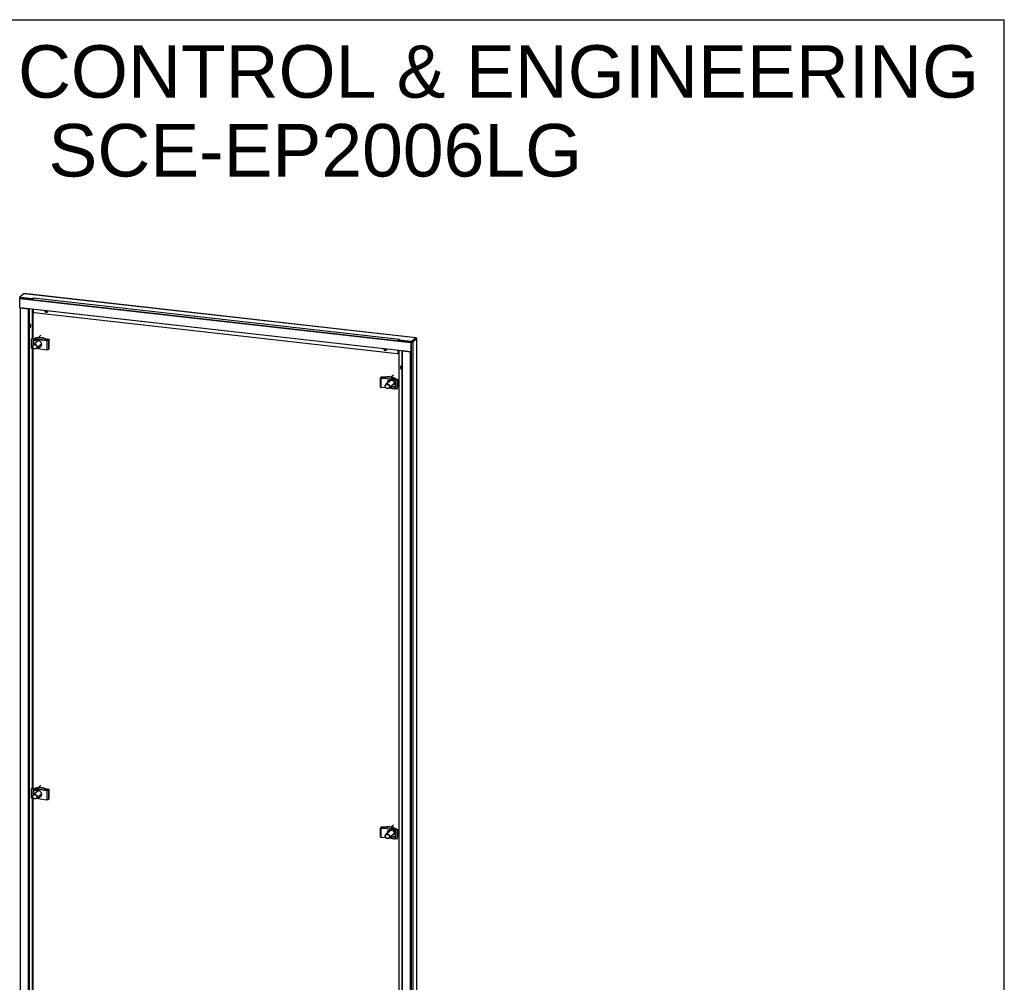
# Model space of a CAD drawing. Header units: inches. Extents: x 0 to 155, y 0 to 100.
# Tile 30 of 30: x 103 to 155, y 50 to 100. Entities that reach past the tile are written whole.
import ezdxf

# ---------------------------------------------------------------- set-up
doc = ezdxf.new("R2010")
doc.units = ezdxf.units.IN
doc.header["$LTSCALE"] = 8.5
doc.header["$MEASUREMENT"] = 0
doc.layers.get('0').update_dxf_attribs({"linetype": 'CONTINUOUS'})
doc.layers.add('DIMENSIONS', color=7, linetype='CONTINUOUS')
doc.styles.get("Standard").update_dxf_attribs({"font": 'arial.ttf'})

msp = doc.modelspace()

# ---------------------------------------------------------------- linework, layer by layer
at = {"color": 7, "linetype": 'Continuous'}
for p, q in [((0, 100), (154.545, 100)), ((154.545, 0), (154.545, 100)), ((103.374, 85.569), (103.382, 85.568)), ((103.38, 85.059), (103.38, 85.496)), ((123.701, 83.211), (103.38, 85.496)), ((103.382, 85.552), (103.382, 85.609)), ((103.382, 85.55), (103.382, 85.552)), ((103.387, 85.521), (103.395, 85.528)), ((123.708, 83.236), (103.387, 85.521)), ((103.395, 85.528), (123.715, 83.242)), ((103.397, 85.529), (123.718, 83.243)), ((103.421, 85.535), (103.421, 85.592)), ((104.04, 85.465), (103.421, 85.535)), ((103.441, 85.525), (103.449, 85.531)), ((103.992, 85.47), (103.984, 85.464)), ((104.04, 85.465), (104.04, 85.522)), ((103.38, 85.059), (123.701, 82.773)), ((103.385, 85.045), (123.705, 82.759)), ((103.386, 85.034), (103.386, 11.484)), ((103.387, 85.036), (103.395, 85.043)), ((103.399, 85.028), (103.399, 11.478)), ((103.399, 85.028), (103.831, 84.98)), ((103.831, 11.43), (103.831, 84.98)), ((103.857, 84.983), (103.864, 84.99)), ((103.857, 11.433), (103.857, 84.983)), ((103.864, 84.99), (103.864, 11.44)), ((103.866, 84.98), (103.866, 11.442)), ((104.061, 83.43), (104.061, 84.856)), ((103.987, 83.432), (103.983, 83.42)), ((103.983, 82.945), (103.983, 83.42)), ((103.983, 83.42), (104.08, 83.417)), ((104.094, 83.429), (103.987, 83.432)), ((104.106, 83.428), (104.111, 83.43)), ((104.319, 83.481), (104.468, 83.608)), ((104.692, 83.42), (104.703, 83.43)), ((123.971, 83.426), (123.781, 83.264)), ((123.971, 83.483), (123.971, 83.426)), ((123.992, 83.423), (123.971, 83.426)), ((103.983, 82.945), (104.074, 82.942)), ((104.08, 83.326), (104.052, 83.323)), ((104.052, 83.323), (104.052, 83.078)), ((104.061, 60.056), (104.061, 82.942)), ((104.065, 83.324), (104.065, 83.099)), ((104.349, 83.342), (104.077, 83.11)), ((104.08, 83.326), (104.08, 83.417)), ((104.09, 83.327), (104.09, 83.122)), ((104.505, 83.149), (104.237, 82.921)), ((104.317, 83.346), (104.317, 83.397)), ((104.317, 83.397), (104.785, 83.332)), ((104.317, 83.346), (104.325, 83.347)), ((104.317, 82.922), (104.317, 82.973)), ((104.317, 82.973), (104.325, 82.97)), ((104.317, 82.922), (104.785, 82.856)), ((104.325, 82.97), (104.339, 82.982)), ((104.79, 83.345), (104.331, 83.409)), ((104.331, 82.985), (104.339, 82.982)), ((104.785, 83.332), (104.785, 82.856)), ((104.796, 83.395), (104.808, 83.405)), ((104.845, 83.389), (104.796, 83.395)), ((104.868, 83.398), (104.808, 83.405)), ((104.861, 83.378), (104.827, 83.349)), ((104.845, 83.365), (104.845, 83.389)), ((104.9, 83.376), (104.858, 83.341)), ((104.858, 83.341), (104.858, 82.866)), ((104.9, 82.901), (104.9, 83.376)), ((104.903, 82.907), (104.903, 83.382)), ((123.083, 83.324), (123.083, 83.324)), ((123.085, 83.323), (123.085, 83.38)), ((123.085, 83.323), (123.085, 83.323)), ((123.704, 83.253), (123.085, 83.323)), ((123.133, 83.317), (123.126, 83.311)), ((123.669, 83.25), (123.677, 83.256)), ((123.701, 83.211), (123.701, 82.773)), ((123.704, 83.253), (123.704, 83.31)), ((123.708, 83.236), (123.715, 83.242)), ((123.722, 83.229), (123.722, 82.791)), ((123.781, 83.264), (123.781, 83.321)), ((123.812, 83.27), (123.791, 83.273)), ((104.9, 82.901), (104.858, 82.866)), ((123.051, 82.698), (123.031, 82.681)), ((123.069, 82.738), (123.048, 82.72)), ((123.237, 82.801), (123.237, 9.251)), ((123.238, 82.803), (123.246, 82.81)), ((123.25, 82.796), (123.25, 9.246)), ((123.25, 82.796), (123.682, 82.747)), ((123.682, 9.197), (123.682, 82.747)), ((123.701, 82.773), (123.701, 82.768)), ((123.708, 82.76), (123.715, 82.767)), ((123.708, 82.751), (123.715, 82.757)), ((123.708, 9.201), (123.708, 82.751)), ((123.715, 82.757), (123.715, 9.207)), ((123.717, 82.759), (123.717, 9.209)), ((123.158, 81.938), (123.178, 81.955)), ((122.123, 80.918), (122.123, 81.393)), ((122.168, 81.434), (122.126, 81.399)), ((122.162, 80.902), (122.162, 81.377)), ((122.658, 81.335), (122.162, 81.377)), ((122.201, 81.428), (122.167, 81.399)), ((122.167, 81.399), (122.167, 81.393)), ((122.185, 81.388), (122.671, 81.346)), ((122.201, 81.428), (122.201, 81.387)), ((122.236, 81.433), (122.236, 81.384)), ((122.236, 81.433), (122.285, 81.428)), ((122.237, 81.444), (122.296, 81.438)), ((122.285, 81.428), (122.296, 81.438)), ((122.389, 81.429), (122.401, 81.439)), ((122.66, 81.435), (122.792, 81.547)), ((122.398, 80.881), (122.162, 80.902)), ((122.672, 81.28), (122.401, 81.049)), ((122.904, 81.152), (122.561, 80.86)), ((122.658, 80.859), (122.569, 80.867)), ((122.658, 81.284), (122.649, 81.286)), ((122.649, 80.909), (122.663, 80.921)), ((122.658, 80.91), (122.649, 80.909)), ((122.658, 81.335), (122.658, 81.284)), ((122.658, 80.91), (122.658, 80.859)), ((122.671, 80.922), (122.663, 80.921)), ((122.881, 81.303), (122.881, 81.212)), ((122.962, 81.286), (122.881, 81.303)), ((122.881, 81.212), (122.904, 81.202)), ((122.881, 80.918), (122.881, 80.827)), ((122.881, 80.918), (122.904, 80.918)), ((122.895, 81.314), (122.983, 81.296)), ((122.895, 80.93), (122.904, 80.93)), ((122.904, 80.918), (122.904, 81.202)), ((122.983, 81.296), (122.962, 81.286)), ((122.962, 81.286), (122.962, 80.81)), ((122.983, 81.296), (122.983, 80.82)), ((122.991, 81.291), (122.983, 81.295)), ((122.983, 80.927), (122.991, 80.93)), ((122.991, 80.93), (122.991, 81.291)), ((123.033, 80.951), (123.033, 81.271)), ((122.962, 80.81), (122.881, 80.827)), ((122.983, 80.82), (122.962, 80.81)), ((103.987, 60.059), (103.983, 60.047)), ((103.983, 59.571), (103.983, 60.047)), ((103.983, 60.047), (104.08, 60.044)), ((104.094, 60.055), (103.987, 60.059)), ((104.08, 59.952), (104.052, 59.949)), ((104.052, 59.949), (104.052, 59.704)), ((104.065, 59.95), (104.065, 59.725)), ((104.349, 59.968), (104.077, 59.736)), ((104.08, 59.952), (104.08, 60.044)), ((104.09, 59.954), (104.09, 59.748)), ((104.106, 60.055), (104.111, 60.056)), ((104.317, 59.973), (104.317, 60.024)), ((104.317, 60.024), (104.785, 59.958)), ((104.317, 59.973), (104.325, 59.973)), ((104.319, 60.107), (104.468, 60.234)), ((104.79, 59.971), (104.331, 60.035)), ((104.692, 60.046), (104.703, 60.056)), ((104.785, 59.958), (104.785, 59.482)), ((104.796, 60.021), (104.808, 60.031)), ((104.845, 60.015), (104.796, 60.021)), ((104.868, 60.024), (104.808, 60.031)), ((104.861, 60.005), (104.827, 59.975)), ((104.845, 59.991), (104.845, 60.015)), ((104.9, 60.003), (104.858, 59.967)), ((104.858, 59.967), (104.858, 59.492)), ((104.9, 59.527), (104.9, 60.003)), ((104.903, 59.533), (104.903, 60.008)), ((103.983, 59.571), (104.074, 59.568)), ((104.061, 36.682), (104.061, 59.569)), ((104.505, 59.775), (104.237, 59.547)), ((104.317, 59.548), (104.317, 59.599)), ((104.317, 59.599), (104.325, 59.597)), ((104.317, 59.548), (104.785, 59.482)), ((104.325, 59.597), (104.339, 59.608)), ((104.331, 59.611), (104.339, 59.608)), ((104.9, 59.527), (104.858, 59.492)), ((122.123, 57.544), (122.123, 58.02)), ((122.168, 58.061), (122.126, 58.025)), ((122.162, 57.528), (122.162, 58.003)), ((122.658, 57.961), (122.162, 58.003)), ((122.201, 58.054), (122.167, 58.025)), ((122.167, 58.025), (122.167, 58.019)), ((122.185, 58.014), (122.671, 57.972)), ((122.201, 58.054), (122.201, 58.013)), ((122.236, 58.059), (122.236, 58.01)), ((122.236, 58.059), (122.285, 58.054)), ((122.237, 58.071), (122.296, 58.064)), ((122.285, 58.054), (122.296, 58.064)), ((122.389, 58.055), (122.401, 58.065)), ((122.672, 57.906), (122.401, 57.676)), ((122.658, 57.91), (122.649, 57.912)), ((122.658, 57.961), (122.658, 57.91)), ((122.66, 58.061), (122.792, 58.173)), ((122.881, 57.929), (122.881, 57.838)), ((122.962, 57.912), (122.881, 57.929)), ((122.881, 57.838), (122.904, 57.828)), ((122.895, 57.941), (122.983, 57.922)), ((122.983, 57.922), (122.962, 57.912)), ((122.962, 57.912), (122.962, 57.437)), ((122.983, 57.922), (122.983, 57.446)), ((122.991, 57.917), (122.983, 57.921)), ((122.991, 57.556), (122.991, 57.917)), ((123.033, 57.578), (123.033, 57.897)), ((122.398, 57.508), (122.162, 57.528)), ((122.904, 57.778), (122.561, 57.486)), ((122.658, 57.485), (122.569, 57.493)), ((122.649, 57.536), (122.663, 57.547)), ((122.658, 57.536), (122.649, 57.536)), ((122.658, 57.536), (122.658, 57.485)), ((122.671, 57.548), (122.663, 57.547)), ((122.881, 57.545), (122.881, 57.453)), ((122.881, 57.545), (122.904, 57.544)), ((122.962, 57.437), (122.881, 57.453)), ((122.895, 57.556), (122.904, 57.556)), ((122.904, 57.544), (122.904, 57.828)), ((122.983, 57.446), (122.962, 57.437)), ((122.983, 57.553), (122.991, 57.556))]:
    msp.add_line(p, q, dxfattribs=at)
at = {"color": 3, "linetype": 'Continuous'}
for p, q in [((103.368, 85.556), (103.367, 85.557)), ((103.371, 85.567), (103.374, 85.569)), ((103.374, 85.569), (103.382, 85.576)), ((103.385, 85.615), (103.575, 85.777)), ((103.421, 85.592), (104.04, 85.522)), ((103.441, 85.525), (103.433, 85.526)), ((103.441, 85.525), (103.441, 85.524)), ((103.984, 85.464), (103.441, 85.525)), ((123.971, 83.483), (103.575, 85.777)), ((103.606, 85.779), (123.966, 83.489)), ((104.04, 85.522), (104.085, 85.546)), ((104.061, 85.469), (104.059, 85.481)), ((104.085, 85.546), (123.101, 83.408)), ((104.041, 83.431), (104.041, 84.971)), ((104.062, 84.969), (104.062, 84.856)), ((104.118, 84.792), (122.992, 82.67)), ((123.971, 83.483), (123.781, 83.321)), ((123.992, 83.423), (123.812, 83.27)), ((123.992, 83.423), (123.992, 8.898)), ((123.999, 83.424), (123.999, 8.921)), ((123.999, 83.424), (123.999, 83.424)), ((104.041, 60.057), (104.041, 82.943)), ((123.059, 83.353), (123.061, 83.36)), ((123.06, 83.338), (123.062, 83.348)), ((123.085, 83.38), (123.101, 83.408)), ((123.085, 83.38), (123.704, 83.31)), ((123.669, 83.25), (123.126, 83.311)), ((123.669, 83.249), (123.669, 83.25)), ((123.805, 83.266), (123.809, 83.268)), ((123.809, 83.268), (123.812, 83.27)), ((123.812, 8.746), (123.812, 83.27)), ((123.048, 82.72), (123.048, 82.833)), ((123.069, 82.831), (123.069, 9.271)), ((104.041, 36.683), (104.041, 59.569))]:
    msp.add_line(p, q, dxfattribs=at)
for points in [[(103.367, 85.557), (103.367, 85.559), (103.368, 85.561), (103.369, 85.564), (103.371, 85.567)], [(103.374, 85.545), (103.372, 85.548), (103.37, 85.55), (103.368, 85.553), (103.368, 85.556)], [(103.392, 85.536), (103.387, 85.538), (103.382, 85.54), (103.378, 85.543), (103.374, 85.545)], [(103.385, 85.615), (103.384, 85.614), (103.382, 85.612), (103.382, 85.611), (103.382, 85.609)], [(103.382, 85.609), (103.382, 85.607), (103.382, 85.606), (103.384, 85.604), (103.385, 85.603), (103.387, 85.601), (103.39, 85.6), (103.392, 85.598), (103.396, 85.597), (103.399, 85.596), (103.403, 85.595), (103.407, 85.594), (103.412, 85.593), (103.416, 85.592), (103.421, 85.592)], [(103.41, 85.53), (103.404, 85.532), (103.397, 85.534), (103.392, 85.536)], [(103.433, 85.526), (103.425, 85.527), (103.418, 85.529), (103.41, 85.53)], [(103.575, 85.777), (103.582, 85.778), (103.59, 85.779), (103.597, 85.78), (103.604, 85.78), (103.606, 85.779)], [(104.057, 85.49), (104.057, 85.493), (104.056, 85.496), (104.055, 85.499), (104.055, 85.502), (104.054, 85.504), (104.053, 85.507), (104.052, 85.509), (104.051, 85.512), (104.05, 85.514), (104.048, 85.516), (104.047, 85.517), (104.046, 85.518), (104.045, 85.52), (104.043, 85.521), (104.042, 85.521), (104.04, 85.522)], [(104.059, 85.481), (104.058, 85.485), (104.058, 85.489), (104.057, 85.49)], [(104.063, 85.459), (104.062, 85.461), (104.062, 85.465), (104.061, 85.469)], [(104.066, 85.458), (104.067, 85.466), (104.069, 85.474), (104.071, 85.481), (104.072, 85.489), (104.074, 85.496), (104.077, 85.503), (104.079, 85.509), (104.081, 85.515), (104.084, 85.521), (104.086, 85.526), (104.089, 85.531), (104.092, 85.535), (104.094, 85.539), (104.097, 85.542), (104.1, 85.545)], [(103.996, 85.461), (103.994, 85.462), (103.989, 85.463), (103.984, 85.464)], [(104.062, 84.856), (104.062, 84.851), (104.063, 84.846), (104.064, 84.841), (104.065, 84.836), (104.067, 84.831), (104.069, 84.827), (104.072, 84.822), (104.075, 84.818), (104.078, 84.814), (104.082, 84.81), (104.086, 84.806), (104.09, 84.803), (104.094, 84.801), (104.099, 84.798), (104.104, 84.796), (104.108, 84.794), (104.113, 84.793), (104.118, 84.792)], [(104.658, 84.902), (104.658, 84.896), (104.66, 84.888), (104.662, 84.881), (104.664, 84.874), (104.668, 84.867), (104.671, 84.86), (104.676, 84.854), (104.68, 84.848), (104.686, 84.842), (104.691, 84.836), (104.697, 84.831), (104.703, 84.827), (104.71, 84.823), (104.717, 84.819), (104.724, 84.817), (104.731, 84.814), (104.738, 84.812), (104.745, 84.811), (104.753, 84.811), (104.76, 84.811), (104.767, 84.812), (104.774, 84.813), (104.781, 84.815), (104.787, 84.817), (104.794, 84.82), (104.8, 84.824), (104.805, 84.828), (104.806, 84.829)], [(104.806, 84.829), (104.81, 84.833), (104.815, 84.838)], [(104.815, 84.838), (104.819, 84.844), (104.823, 84.849), (104.826, 84.856), (104.829, 84.862), (104.831, 84.869), (104.833, 84.876), (104.833, 84.882)], [(103.952, 84.098), (103.952, 84.105), (103.951, 84.113), (103.95, 84.12), (103.947, 84.127), (103.945, 84.135), (103.942, 84.142), (103.938, 84.148), (103.934, 84.155), (103.929, 84.161), (103.924, 84.167), (103.918, 84.172), (103.912, 84.177), (103.906, 84.182), (103.899, 84.186), (103.893, 84.189), (103.886, 84.192), (103.878, 84.194), (103.871, 84.196), (103.866, 84.197)], [(103.866, 84.018), (103.871, 84.018), (103.878, 84.018), (103.886, 84.019), (103.893, 84.02), (103.899, 84.022), (103.906, 84.024), (103.912, 84.028), (103.918, 84.031), (103.924, 84.035), (103.925, 84.036)], [(103.925, 84.036), (103.929, 84.04), (103.934, 84.045)], [(103.934, 84.045), (103.938, 84.051), (103.942, 84.057), (103.945, 84.063), (103.947, 84.069), (103.95, 84.076), (103.951, 84.083), (103.952, 84.09), (103.952, 84.098)], [(123.966, 83.489), (123.966, 83.489), (123.968, 83.489), (123.969, 83.487), (123.97, 83.485), (123.971, 83.483)], [(123.979, 83.425), (123.98, 83.425), (123.985, 83.425), (123.989, 83.425), (123.992, 83.425)], [(123.992, 83.425), (123.995, 83.425), (123.997, 83.425), (123.998, 83.424), (123.999, 83.424)], [(123.999, 83.424), (123.999, 83.424), (123.998, 83.424), (123.997, 83.424), (123.995, 83.423), (123.992, 83.423)], [(122.277, 82.92), (122.277, 82.914), (122.279, 82.907), (122.281, 82.899), (122.284, 82.892), (122.287, 82.885), (122.291, 82.878), (122.295, 82.872), (122.3, 82.866), (122.305, 82.86), (122.31, 82.855), (122.316, 82.85), (122.323, 82.845), (122.329, 82.841), (122.336, 82.838), (122.343, 82.835), (122.35, 82.833), (122.357, 82.831), (122.365, 82.83), (122.372, 82.829), (122.379, 82.829), (122.386, 82.83), (122.393, 82.831), (122.4, 82.833), (122.407, 82.836), (122.413, 82.839), (122.419, 82.842), (122.424, 82.847), (122.425, 82.847)], [(123.052, 83.318), (123.052, 83.322), (123.054, 83.33), (123.055, 83.338), (123.057, 83.346), (123.059, 83.353)], [(123.053, 83.318), (123.055, 83.321), (123.056, 83.325), (123.057, 83.329), (123.058, 83.333), (123.059, 83.336), (123.06, 83.338)], [(123.061, 83.36), (123.063, 83.367), (123.065, 83.374), (123.068, 83.38)], [(123.062, 83.348), (123.063, 83.351), (123.064, 83.355), (123.065, 83.358), (123.065, 83.361), (123.066, 83.363), (123.067, 83.366), (123.068, 83.368), (123.07, 83.37), (123.071, 83.372), (123.073, 83.374), (123.073, 83.375)], [(123.068, 83.38), (123.07, 83.385), (123.073, 83.391), (123.076, 83.395), (123.078, 83.4), (123.081, 83.403), (123.084, 83.407), (123.087, 83.409)], [(123.073, 83.375), (123.074, 83.376), (123.076, 83.377), (123.077, 83.378), (123.079, 83.379), (123.081, 83.379), (123.083, 83.38), (123.085, 83.38)], [(123.126, 83.311), (123.121, 83.311), (123.116, 83.311), (123.114, 83.311)], [(123.669, 83.25), (123.677, 83.249), (123.686, 83.248), (123.695, 83.248)], [(123.695, 83.248), (123.703, 83.248), (123.712, 83.248)], [(123.704, 83.31), (123.709, 83.31), (123.714, 83.309), (123.72, 83.309), (123.725, 83.309), (123.73, 83.309), (123.735, 83.309), (123.74, 83.31), (123.745, 83.31), (123.75, 83.311), (123.755, 83.312), (123.759, 83.313), (123.763, 83.313), (123.767, 83.315), (123.771, 83.316), (123.774, 83.317), (123.777, 83.318), (123.779, 83.32), (123.781, 83.321)], [(123.712, 83.248), (123.721, 83.248), (123.73, 83.248), (123.738, 83.249), (123.746, 83.25), (123.755, 83.251), (123.762, 83.252), (123.77, 83.254)], [(123.77, 83.254), (123.777, 83.255), (123.784, 83.257), (123.79, 83.259), (123.795, 83.261)], [(123.795, 83.261), (123.801, 83.263), (123.805, 83.266)], [(122.425, 82.847), (122.43, 82.851), (122.434, 82.856)], [(122.434, 82.856), (122.439, 82.862), (122.442, 82.868), (122.446, 82.874), (122.448, 82.881), (122.45, 82.887), (122.452, 82.895), (122.452, 82.9)], [(122.992, 82.67), (122.997, 82.669), (123.002, 82.669), (123.006, 82.67), (123.011, 82.671), (123.016, 82.672), (123.02, 82.674), (123.024, 82.676), (123.028, 82.679), (123.031, 82.681)], [(123.031, 82.681), (123.032, 82.682), (123.035, 82.685), (123.038, 82.689), (123.041, 82.693), (123.043, 82.697), (123.045, 82.701), (123.046, 82.706), (123.047, 82.711), (123.048, 82.715), (123.048, 82.72)], [(123.185, 81.999), (123.181, 81.996), (123.176, 81.991), (123.172, 81.985), (123.168, 81.979), (123.165, 81.973), (123.163, 81.966), (123.16, 81.959), (123.159, 81.952), (123.158, 81.945), (123.158, 81.938)], [(123.158, 81.938), (123.158, 81.93), (123.159, 81.923), (123.16, 81.916), (123.163, 81.908), (123.165, 81.901), (123.168, 81.894), (123.172, 81.887), (123.176, 81.881), (123.181, 81.875), (123.186, 81.869), (123.192, 81.863), (123.198, 81.858), (123.204, 81.854), (123.211, 81.85), (123.217, 81.847), (123.224, 81.844), (123.232, 81.841), (123.237, 81.84)], [(123.198, 82.008), (123.192, 82.004), (123.186, 82), (123.185, 81.999)], [(123.237, 82.018), (123.232, 82.018), (123.224, 82.017), (123.217, 82.016), (123.211, 82.014), (123.204, 82.011), (123.198, 82.008)]]:
    msp.add_lwpolyline(points, dxfattribs=at)
at = {"color": 7, "linetype": 'Continuous'}
for points in [[(103.38, 85.496), (103.38, 85.502), (103.381, 85.507), (103.382, 85.512), (103.383, 85.516), (103.385, 85.519), (103.387, 85.521)], [(103.421, 85.535), (103.416, 85.535), (103.412, 85.536), (103.407, 85.537), (103.403, 85.538), (103.399, 85.539), (103.396, 85.54), (103.392, 85.541), (103.39, 85.543), (103.387, 85.544), (103.385, 85.546), (103.384, 85.547), (103.382, 85.549), (103.382, 85.55)], [(103.395, 85.528), (103.396, 85.529), (103.397, 85.529)], [(103.385, 85.045), (103.383, 85.045), (103.382, 85.047), (103.381, 85.05), (103.38, 85.054), (103.38, 85.059)], [(103.387, 85.036), (103.386, 85.035), (103.386, 85.034)], [(103.386, 85.034), (103.386, 85.033), (103.388, 85.031), (103.39, 85.03), (103.394, 85.029), (103.399, 85.028)], [(103.831, 84.98), (103.836, 84.979), (103.841, 84.979), (103.846, 84.98), (103.851, 84.981), (103.854, 84.982), (103.857, 84.983)], [(104.05, 85.465), (104.048, 85.465), (104.046, 85.465), (104.044, 85.465), (104.042, 85.465), (104.04, 85.465)], [(104.059, 85.461), (104.057, 85.462), (104.055, 85.463), (104.053, 85.464), (104.05, 85.465)], [(104.682, 84.899), (104.682, 84.899), (104.685, 84.891), (104.688, 84.884), (104.692, 84.878), (104.696, 84.871), (104.701, 84.865), (104.706, 84.859), (104.712, 84.854), (104.718, 84.849), (104.724, 84.844), (104.73, 84.84), (104.737, 84.837), (104.744, 84.834), (104.751, 84.832), (104.759, 84.83), (104.766, 84.829), (104.773, 84.828), (104.78, 84.828), (104.788, 84.829), (104.795, 84.83)], [(104.795, 84.83), (104.801, 84.832), (104.808, 84.835), (104.814, 84.838), (104.816, 84.839)], [(103.866, 84.04), (103.87, 84.039), (103.877, 84.037), (103.884, 84.036), (103.892, 84.035), (103.899, 84.035), (103.906, 84.036), (103.913, 84.037)], [(103.913, 84.037), (103.92, 84.039), (103.927, 84.042), (103.933, 84.045), (103.934, 84.046)], [(104.094, 83.429), (104.134, 83.427), (104.175, 83.425), (104.215, 83.422), (104.254, 83.418), (104.293, 83.414), (104.331, 83.409)], [(104.703, 83.43), (104.666, 83.443), (104.629, 83.454), (104.591, 83.463), (104.553, 83.471), (104.515, 83.477), (104.477, 83.482), (104.439, 83.484), (104.401, 83.485), (104.363, 83.484), (104.326, 83.482), (104.289, 83.477), (104.252, 83.471), (104.216, 83.464), (104.18, 83.454), (104.145, 83.443), (104.111, 83.43)], [(104.692, 83.42), (104.654, 83.433), (104.616, 83.444), (104.578, 83.454), (104.539, 83.462), (104.5, 83.468), (104.462, 83.472), (104.423, 83.475), (104.384, 83.475), (104.346, 83.474), (104.308, 83.471), (104.27, 83.467), (104.233, 83.46), (104.196, 83.452), (104.16, 83.442), (104.125, 83.43), (104.119, 83.428)], [(104.703, 83.43), (104.721, 83.424), (104.738, 83.418), (104.755, 83.414), (104.773, 83.41), (104.79, 83.407), (104.808, 83.405)], [(123.989, 83.424), (123.989, 83.424), (123.989, 83.424), (123.989, 83.424), (123.988, 83.424), (123.987, 83.424), (123.985, 83.424)], [(104.04, 83.029), (104.041, 83.04), (104.043, 83.051), (104.045, 83.062), (104.049, 83.072), (104.054, 83.082), (104.06, 83.092), (104.067, 83.1), (104.074, 83.108), (104.077, 83.11)], [(104.237, 82.921), (104.231, 82.917), (104.222, 82.911), (104.212, 82.906), (104.202, 82.902), (104.191, 82.899), (104.18, 82.898), (104.169, 82.897), (104.157, 82.898), (104.146, 82.9), (104.134, 82.903), (104.123, 82.907), (104.112, 82.912), (104.102, 82.918), (104.092, 82.925), (104.083, 82.933), (104.074, 82.942), (104.067, 82.952), (104.06, 82.962), (104.054, 82.972), (104.049, 82.984), (104.045, 82.995), (104.043, 83.006), (104.041, 83.018), (104.04, 83.029)], [(104.046, 83.025), (104.047, 83.035), (104.048, 83.045), (104.051, 83.055), (104.054, 83.065), (104.059, 83.074), (104.064, 83.083), (104.07, 83.091), (104.077, 83.098), (104.085, 83.104), (104.094, 83.11), (104.103, 83.114), (104.112, 83.118), (104.122, 83.12), (104.133, 83.122), (104.143, 83.122), (104.154, 83.121), (104.164, 83.12), (104.175, 83.117), (104.185, 83.113), (104.195, 83.108), (104.204, 83.103), (104.213, 83.096), (104.222, 83.089), (104.23, 83.081), (104.237, 83.072), (104.243, 83.062), (104.248, 83.053), (104.253, 83.042), (104.256, 83.032), (104.259, 83.022), (104.26, 83.011), (104.261, 83.001)], [(104.261, 83.001), (104.26, 82.991), (104.259, 82.98), (104.256, 82.971), (104.253, 82.961), (104.248, 82.952), (104.243, 82.943), (104.237, 82.935), (104.23, 82.928), (104.222, 82.922), (104.213, 82.916), (104.204, 82.912), (104.195, 82.908), (104.185, 82.906), (104.175, 82.904), (104.164, 82.904), (104.154, 82.904), (104.143, 82.906), (104.133, 82.909), (104.122, 82.913), (104.112, 82.917), (104.103, 82.923), (104.094, 82.93), (104.085, 82.937), (104.077, 82.945), (104.07, 82.954), (104.064, 82.963), (104.059, 82.973), (104.054, 82.983), (104.051, 82.994), (104.048, 83.004), (104.047, 83.015), (104.046, 83.025)], [(104.077, 83.11), (104.083, 83.115), (104.092, 83.121), (104.102, 83.126), (104.112, 83.13), (104.123, 83.132), (104.134, 83.134), (104.146, 83.134), (104.157, 83.134), (104.168, 83.132), (104.18, 83.129), (104.191, 83.125), (104.202, 83.12), (104.212, 83.113), (104.222, 83.106), (104.231, 83.098), (104.24, 83.089), (104.247, 83.08), (104.254, 83.07), (104.26, 83.059), (104.265, 83.048), (104.269, 83.037), (104.271, 83.025), (104.273, 83.014), (104.274, 83.003)], [(104.317, 83.397), (104.279, 83.402), (104.24, 83.407), (104.201, 83.41), (104.161, 83.413), (104.121, 83.416), (104.08, 83.417)], [(104.274, 83.003), (104.273, 82.992), (104.271, 82.981), (104.269, 82.97), (104.265, 82.959), (104.26, 82.949), (104.254, 82.94), (104.247, 82.931), (104.24, 82.923), (104.237, 82.921)], [(104.317, 82.922), (104.279, 82.927), (104.248, 82.93)], [(104.256, 83.263), (104.261, 83.273), (104.266, 83.282), (104.272, 83.291), (104.279, 83.3), (104.286, 83.307), (104.295, 83.314), (104.304, 83.32), (104.313, 83.325), (104.323, 83.329), (104.334, 83.333)], [(104.334, 83.333), (104.345, 83.335), (104.356, 83.336), (104.365, 83.336)], [(104.501, 83.145), (104.496, 83.135), (104.491, 83.125), (104.485, 83.116), (104.478, 83.108), (104.471, 83.1), (104.462, 83.094), (104.453, 83.088), (104.444, 83.082), (104.433, 83.078), (104.423, 83.075), (104.417, 83.074)], [(104.504, 83.156), (104.504, 83.156), (104.501, 83.145)], [(104.796, 83.395), (104.779, 83.397), (104.761, 83.4), (104.744, 83.404), (104.726, 83.408), (104.709, 83.414), (104.692, 83.42)], [(104.858, 83.341), (104.856, 83.34), (104.854, 83.338), (104.85, 83.337), (104.847, 83.335), (104.843, 83.334), (104.838, 83.333), (104.834, 83.332), (104.829, 83.332), (104.823, 83.331), (104.818, 83.331), (104.812, 83.33), (104.807, 83.33), (104.801, 83.33), (104.796, 83.331), (104.791, 83.331), (104.785, 83.332)], [(104.79, 83.345), (104.793, 83.344), (104.796, 83.344), (104.799, 83.344), (104.803, 83.344), (104.806, 83.344), (104.809, 83.344), (104.812, 83.344), (104.815, 83.345), (104.817, 83.345), (104.82, 83.346), (104.822, 83.347), (104.824, 83.348), (104.825, 83.348), (104.827, 83.349)], [(104.863, 83.381), (104.863, 83.382), (104.862, 83.383), (104.861, 83.384), (104.86, 83.385), (104.858, 83.386), (104.856, 83.387), (104.854, 83.387), (104.851, 83.388), (104.848, 83.389), (104.845, 83.389)], [(104.861, 83.378), (104.862, 83.379), (104.863, 83.381), (104.863, 83.381)], [(104.868, 83.398), (104.873, 83.397), (104.879, 83.396), (104.883, 83.395), (104.888, 83.394), (104.892, 83.392), (104.895, 83.391), (104.898, 83.389), (104.9, 83.387), (104.902, 83.386), (104.903, 83.384), (104.903, 83.382)], [(104.903, 83.382), (104.903, 83.382), (104.903, 83.38), (104.902, 83.378), (104.9, 83.376)], [(122.302, 82.917), (122.302, 82.917), (122.304, 82.91), (122.307, 82.903), (122.311, 82.896), (122.315, 82.889), (122.32, 82.883), (122.325, 82.877), (122.331, 82.872), (122.337, 82.867), (122.343, 82.863), (122.35, 82.859), (122.356, 82.855), (122.363, 82.852), (122.371, 82.85), (122.378, 82.848), (122.385, 82.847), (122.392, 82.847), (122.4, 82.847), (122.407, 82.847), (122.414, 82.849)], [(123.083, 83.324), (123.083, 83.324), (123.083, 83.324)], [(123.083, 83.321), (123.083, 83.322), (123.083, 83.322), (123.083, 83.323), (123.083, 83.324)], [(123.083, 83.324), (123.084, 83.324), (123.084, 83.324), (123.085, 83.323)], [(123.107, 83.317), (123.11, 83.319), (123.111, 83.32)], [(123.708, 83.236), (123.706, 83.233), (123.704, 83.23), (123.703, 83.226), (123.702, 83.221), (123.701, 83.216), (123.701, 83.211)], [(123.781, 83.264), (123.779, 83.263), (123.777, 83.261), (123.774, 83.26), (123.771, 83.259), (123.767, 83.258), (123.763, 83.256), (123.759, 83.255), (123.755, 83.255), (123.75, 83.254), (123.745, 83.253), (123.74, 83.253), (123.735, 83.252), (123.73, 83.252), (123.725, 83.252), (123.72, 83.252), (123.714, 83.252), (123.709, 83.253), (123.704, 83.253)], [(123.718, 83.243), (123.717, 83.243), (123.715, 83.242)], [(123.722, 83.229), (123.722, 83.234), (123.721, 83.238), (123.72, 83.241), (123.719, 83.243), (123.718, 83.243)], [(104.858, 82.866), (104.856, 82.864), (104.854, 82.863), (104.85, 82.861), (104.847, 82.86), (104.843, 82.859), (104.838, 82.858), (104.834, 82.857), (104.829, 82.856), (104.823, 82.855), (104.818, 82.855), (104.812, 82.855), (104.807, 82.855), (104.801, 82.855), (104.796, 82.855), (104.791, 82.856), (104.785, 82.856)], [(104.9, 82.901), (104.902, 82.903), (104.903, 82.905), (104.903, 82.906), (104.903, 82.907)], [(122.414, 82.849), (122.421, 82.851), (122.427, 82.853), (122.433, 82.856), (122.435, 82.857)], [(123.069, 82.738), (123.069, 82.733), (123.068, 82.728), (123.067, 82.723), (123.065, 82.719), (123.063, 82.714), (123.061, 82.71), (123.059, 82.706), (123.056, 82.703), (123.052, 82.699), (123.051, 82.698)], [(123.238, 82.803), (123.237, 82.802), (123.237, 82.801)], [(123.237, 82.801), (123.237, 82.8), (123.239, 82.799), (123.241, 82.797), (123.245, 82.796), (123.25, 82.796)], [(123.682, 82.747), (123.687, 82.747), (123.692, 82.747), (123.697, 82.747), (123.702, 82.748), (123.705, 82.749), (123.708, 82.751)], [(123.701, 82.768), (123.702, 82.765), (123.703, 82.762), (123.704, 82.76), (123.705, 82.759)], [(123.705, 82.759), (123.706, 82.759), (123.708, 82.76)], [(123.715, 82.767), (123.717, 82.769), (123.719, 82.772), (123.72, 82.776), (123.721, 82.781), (123.722, 82.786), (123.722, 82.791)], [(123.715, 82.757), (123.717, 82.759), (123.717, 82.759)], [(123.183, 81.984), (123.181, 81.977), (123.179, 81.97), (123.179, 81.963), (123.178, 81.955)], [(123.178, 81.955), (123.179, 81.948), (123.179, 81.94), (123.181, 81.933), (123.183, 81.926), (123.186, 81.918), (123.189, 81.911), (123.193, 81.905), (123.197, 81.898), (123.202, 81.892), (123.207, 81.886), (123.212, 81.881), (123.218, 81.876), (123.225, 81.871), (123.231, 81.867), (123.237, 81.865)], [(123.196, 82.007), (123.193, 82.002), (123.189, 81.997), (123.186, 81.99), (123.183, 81.984)], [(122.126, 81.399), (122.124, 81.397), (122.123, 81.396), (122.123, 81.394), (122.123, 81.393)], [(122.123, 81.393), (122.123, 81.392), (122.124, 81.391), (122.125, 81.389), (122.127, 81.387), (122.129, 81.386), (122.132, 81.384), (122.135, 81.383), (122.139, 81.382), (122.143, 81.38), (122.147, 81.379), (122.152, 81.379), (122.157, 81.378), (122.162, 81.377)], [(122.165, 81.396), (122.166, 81.397), (122.166, 81.398), (122.167, 81.399)], [(122.185, 81.388), (122.182, 81.388), (122.179, 81.389), (122.177, 81.389), (122.174, 81.39), (122.172, 81.391), (122.17, 81.391), (122.168, 81.392), (122.167, 81.393), (122.166, 81.394), (122.166, 81.395), (122.165, 81.396)], [(122.168, 81.434), (122.17, 81.436), (122.173, 81.438), (122.177, 81.439), (122.181, 81.441), (122.185, 81.442), (122.19, 81.443), (122.196, 81.444), (122.201, 81.444), (122.207, 81.445), (122.213, 81.445), (122.219, 81.445), (122.225, 81.445), (122.231, 81.445), (122.237, 81.444)], [(122.201, 81.428), (122.203, 81.429), (122.205, 81.43), (122.207, 81.431), (122.209, 81.432), (122.212, 81.432), (122.215, 81.433), (122.219, 81.433), (122.222, 81.433), (122.226, 81.434), (122.229, 81.434), (122.233, 81.433), (122.236, 81.433)], [(122.389, 81.429), (122.372, 81.427), (122.355, 81.426), (122.337, 81.425), (122.32, 81.425), (122.302, 81.426), (122.285, 81.428)], [(122.296, 81.438), (122.314, 81.436), (122.332, 81.435), (122.349, 81.435), (122.367, 81.436), (122.384, 81.437), (122.401, 81.439)], [(122.982, 81.296), (122.956, 81.312), (122.921, 81.332), (122.885, 81.35), (122.848, 81.366), (122.811, 81.381), (122.773, 81.394), (122.735, 81.406), (122.697, 81.416), (122.658, 81.424), (122.619, 81.43), (122.581, 81.434), (122.542, 81.437), (122.503, 81.438), (122.465, 81.437), (122.427, 81.434), (122.389, 81.429)], [(122.994, 81.306), (122.96, 81.327), (122.925, 81.346), (122.889, 81.363), (122.853, 81.379), (122.816, 81.394), (122.779, 81.406), (122.741, 81.417), (122.704, 81.427), (122.666, 81.434), (122.628, 81.44), (122.589, 81.444), (122.551, 81.447), (122.513, 81.448), (122.476, 81.447), (122.438, 81.444), (122.401, 81.439)], [(122.123, 80.918), (122.123, 80.917), (122.124, 80.915), (122.125, 80.913), (122.127, 80.912), (122.129, 80.91), (122.132, 80.909), (122.135, 80.907), (122.139, 80.906), (122.143, 80.905), (122.147, 80.904), (122.152, 80.903), (122.157, 80.902), (122.162, 80.902)], [(122.364, 80.968), (122.365, 80.979), (122.367, 80.99), (122.369, 81.001), (122.373, 81.011), (122.378, 81.021), (122.384, 81.031), (122.391, 81.039), (122.398, 81.047), (122.401, 81.049)], [(122.561, 80.86), (122.555, 80.856), (122.546, 80.85), (122.536, 80.845), (122.526, 80.841), (122.515, 80.838), (122.504, 80.837), (122.493, 80.836), (122.481, 80.837), (122.47, 80.839), (122.458, 80.842), (122.447, 80.846), (122.436, 80.851), (122.426, 80.857), (122.416, 80.864), (122.407, 80.872), (122.398, 80.881), (122.391, 80.891), (122.384, 80.901), (122.378, 80.912), (122.373, 80.923), (122.369, 80.934), (122.367, 80.945), (122.365, 80.957), (122.364, 80.968)], [(122.37, 80.964), (122.371, 80.974), (122.372, 80.984), (122.375, 80.994), (122.378, 81.004), (122.383, 81.013), (122.388, 81.022), (122.394, 81.03), (122.401, 81.037), (122.409, 81.043), (122.418, 81.049), (122.427, 81.053), (122.436, 81.057), (122.446, 81.059), (122.457, 81.061), (122.467, 81.061), (122.478, 81.06), (122.488, 81.059), (122.499, 81.056), (122.509, 81.052), (122.519, 81.047), (122.528, 81.042), (122.537, 81.035), (122.546, 81.028), (122.554, 81.02), (122.561, 81.011), (122.567, 81.001), (122.572, 80.992), (122.577, 80.982), (122.58, 80.971), (122.583, 80.961), (122.584, 80.95), (122.585, 80.94)], [(122.585, 80.94), (122.584, 80.93), (122.583, 80.92), (122.58, 80.91), (122.577, 80.9), (122.572, 80.891), (122.567, 80.882), (122.561, 80.874), (122.554, 80.867), (122.546, 80.861), (122.537, 80.855), (122.528, 80.851), (122.519, 80.847), (122.509, 80.845), (122.499, 80.843), (122.488, 80.843), (122.478, 80.843), (122.467, 80.845), (122.457, 80.848), (122.446, 80.852), (122.436, 80.856), (122.427, 80.862), (122.418, 80.869), (122.409, 80.876), (122.401, 80.884), (122.394, 80.893), (122.388, 80.902), (122.383, 80.912), (122.378, 80.922), (122.375, 80.933), (122.372, 80.943), (122.371, 80.954), (122.37, 80.964)], [(122.401, 81.049), (122.407, 81.054), (122.416, 81.06), (122.426, 81.065), (122.436, 81.069), (122.447, 81.071), (122.458, 81.073), (122.47, 81.073), (122.481, 81.073), (122.492, 81.071), (122.504, 81.068), (122.515, 81.064), (122.526, 81.059), (122.536, 81.052), (122.546, 81.045), (122.555, 81.037), (122.564, 81.028), (122.571, 81.019), (122.578, 81.009), (122.584, 80.998), (122.589, 80.987), (122.593, 80.976), (122.595, 80.964), (122.597, 80.953), (122.598, 80.942)], [(122.598, 80.942), (122.597, 80.931), (122.595, 80.92), (122.593, 80.909), (122.589, 80.898), (122.584, 80.888), (122.578, 80.879), (122.571, 80.87), (122.564, 80.862), (122.561, 80.86)], [(122.58, 81.202), (122.585, 81.212), (122.59, 81.221), (122.596, 81.23), (122.603, 81.239), (122.61, 81.246), (122.619, 81.253), (122.628, 81.259), (122.637, 81.264), (122.647, 81.268), (122.658, 81.272)], [(122.658, 81.335), (122.697, 81.331), (122.736, 81.327), (122.774, 81.321), (122.81, 81.316), (122.846, 81.31), (122.881, 81.303)], [(122.658, 81.272), (122.669, 81.274), (122.68, 81.275), (122.689, 81.275)], [(122.895, 81.314), (122.86, 81.321), (122.824, 81.327), (122.787, 81.333), (122.749, 81.338), (122.711, 81.342), (122.671, 81.346)], [(122.825, 81.084), (122.82, 81.074), (122.815, 81.064), (122.809, 81.055), (122.802, 81.047), (122.795, 81.039), (122.786, 81.033), (122.777, 81.027), (122.768, 81.021), (122.757, 81.017), (122.747, 81.014), (122.741, 81.013)], [(122.76, 81.254), (122.768, 81.25), (122.777, 81.242), (122.786, 81.234), (122.795, 81.226), (122.802, 81.216), (122.809, 81.206), (122.815, 81.196), (122.82, 81.185), (122.825, 81.174), (122.828, 81.163), (122.831, 81.151), (122.832, 81.14), (122.833, 81.128)], [(122.833, 81.128), (122.832, 81.117), (122.831, 81.106), (122.828, 81.095), (122.825, 81.084)], [(123.033, 81.271), (123.031, 81.272), (123.028, 81.272), (123.025, 81.273), (123.023, 81.274), (123.02, 81.275), (123.017, 81.277), (123.015, 81.278), (123.012, 81.279), (123.009, 81.28), (123.007, 81.282), (123.004, 81.283), (123.001, 81.284), (122.999, 81.286), (122.996, 81.288), (122.993, 81.289), (122.991, 81.291)], [(122.991, 80.93), (122.993, 80.931), (122.996, 80.932), (122.999, 80.933), (123.001, 80.935), (123.004, 80.936), (123.007, 80.937), (123.009, 80.939), (123.012, 80.94), (123.015, 80.941), (123.017, 80.943), (123.02, 80.944), (123.023, 80.946), (123.025, 80.947), (123.028, 80.948), (123.031, 80.95), (123.033, 80.951)], [(122.994, 81.306), (122.996, 81.305), (122.997, 81.304), (122.999, 81.304), (123, 81.303), (123.002, 81.302), (123.003, 81.301), (123.005, 81.3), (123.006, 81.3), (123.008, 81.299), (123.009, 81.299), (123.011, 81.298), (123.012, 81.298), (123.014, 81.297), (123.015, 81.297)], [(122.658, 80.859), (122.697, 80.855), (122.736, 80.851), (122.774, 80.846), (122.81, 80.84), (122.846, 80.834), (122.881, 80.827)], [(104.317, 60.024), (104.279, 60.029), (104.24, 60.033), (104.201, 60.037), (104.161, 60.04), (104.121, 60.042), (104.08, 60.044)], [(104.094, 60.055), (104.134, 60.053), (104.175, 60.051), (104.215, 60.048), (104.254, 60.045), (104.293, 60.04), (104.331, 60.035)], [(104.703, 60.056), (104.666, 60.069), (104.629, 60.08), (104.591, 60.09), (104.553, 60.097), (104.515, 60.104), (104.477, 60.108), (104.439, 60.111), (104.401, 60.111), (104.363, 60.111), (104.326, 60.108), (104.289, 60.104), (104.252, 60.098), (104.216, 60.09), (104.18, 60.08), (104.145, 60.069), (104.111, 60.056)], [(104.692, 60.046), (104.654, 60.059), (104.616, 60.07), (104.578, 60.08), (104.539, 60.088), (104.5, 60.094), (104.462, 60.098), (104.423, 60.101), (104.384, 60.101), (104.346, 60.1), (104.308, 60.097), (104.27, 60.093), (104.233, 60.086), (104.196, 60.078), (104.16, 60.068), (104.125, 60.056), (104.119, 60.054)], [(104.256, 59.889), (104.261, 59.899), (104.266, 59.908), (104.272, 59.917), (104.279, 59.926), (104.286, 59.933), (104.295, 59.94), (104.304, 59.946), (104.313, 59.951), (104.323, 59.956), (104.334, 59.959)], [(104.334, 59.959), (104.345, 59.961), (104.356, 59.962), (104.365, 59.962)], [(104.796, 60.021), (104.779, 60.023), (104.761, 60.026), (104.744, 60.03), (104.726, 60.035), (104.709, 60.04), (104.692, 60.046)], [(104.703, 60.056), (104.721, 60.05), (104.738, 60.045), (104.755, 60.04), (104.773, 60.036), (104.79, 60.033), (104.808, 60.031)], [(104.858, 59.967), (104.856, 59.966), (104.854, 59.964), (104.85, 59.963), (104.847, 59.962), (104.843, 59.96), (104.838, 59.959), (104.834, 59.958), (104.829, 59.958), (104.823, 59.957), (104.818, 59.957), (104.812, 59.956), (104.807, 59.956), (104.801, 59.957), (104.796, 59.957), (104.791, 59.957), (104.785, 59.958)], [(104.79, 59.971), (104.793, 59.97), (104.796, 59.97), (104.799, 59.97), (104.803, 59.97), (104.806, 59.97), (104.809, 59.97), (104.812, 59.971), (104.815, 59.971), (104.817, 59.972), (104.82, 59.972), (104.822, 59.973), (104.824, 59.974), (104.825, 59.975), (104.827, 59.975)], [(104.863, 60.007), (104.863, 60.008), (104.862, 60.009), (104.861, 60.01), (104.86, 60.011), (104.858, 60.012), (104.856, 60.013), (104.854, 60.014), (104.851, 60.014), (104.848, 60.015), (104.845, 60.015)], [(104.861, 60.005), (104.862, 60.006), (104.863, 60.007), (104.863, 60.007)], [(104.868, 60.024), (104.873, 60.023), (104.879, 60.022), (104.883, 60.021), (104.888, 60.02), (104.892, 60.019), (104.895, 60.017), (104.898, 60.015), (104.9, 60.014), (104.902, 60.012), (104.903, 60.01), (104.903, 60.008)], [(104.903, 60.008), (104.903, 60.008), (104.903, 60.006), (104.902, 60.004), (104.9, 60.003)], [(104.04, 59.655), (104.041, 59.666), (104.043, 59.677), (104.045, 59.688), (104.049, 59.698), (104.054, 59.708), (104.06, 59.718), (104.067, 59.726), (104.074, 59.734), (104.077, 59.736)], [(104.237, 59.547), (104.231, 59.543), (104.222, 59.537), (104.212, 59.532), (104.202, 59.528), (104.191, 59.525), (104.18, 59.524), (104.169, 59.523), (104.157, 59.524), (104.146, 59.526), (104.134, 59.529), (104.123, 59.533), (104.112, 59.538), (104.102, 59.544), (104.092, 59.551), (104.083, 59.559), (104.074, 59.568), (104.067, 59.578), (104.06, 59.588), (104.054, 59.599), (104.049, 59.61), (104.045, 59.621), (104.043, 59.632), (104.041, 59.644), (104.04, 59.655)], [(104.046, 59.651), (104.047, 59.661), (104.048, 59.671), (104.051, 59.681), (104.054, 59.691), (104.059, 59.7), (104.064, 59.709), (104.07, 59.717), (104.077, 59.724), (104.085, 59.73), (104.094, 59.736), (104.103, 59.74), (104.112, 59.744), (104.122, 59.746), (104.133, 59.748), (104.143, 59.748), (104.154, 59.747), (104.164, 59.746), (104.175, 59.743), (104.185, 59.739), (104.195, 59.734), (104.204, 59.729), (104.213, 59.722), (104.222, 59.715), (104.23, 59.707), (104.237, 59.698), (104.243, 59.689), (104.248, 59.679), (104.253, 59.669), (104.256, 59.658), (104.259, 59.648), (104.26, 59.637), (104.261, 59.627)], [(104.261, 59.627), (104.26, 59.617), (104.259, 59.607), (104.256, 59.597), (104.253, 59.587), (104.248, 59.578), (104.243, 59.569), (104.237, 59.561), (104.23, 59.554), (104.222, 59.548), (104.213, 59.542), (104.204, 59.538), (104.195, 59.534), (104.185, 59.532), (104.175, 59.53), (104.164, 59.53), (104.154, 59.531), (104.143, 59.532), (104.133, 59.535), (104.122, 59.539), (104.112, 59.544), (104.103, 59.549), (104.094, 59.556), (104.085, 59.563), (104.077, 59.571), (104.07, 59.58), (104.064, 59.589), (104.059, 59.599), (104.054, 59.609), (104.051, 59.62), (104.048, 59.63), (104.047, 59.641), (104.046, 59.651)], [(104.077, 59.736), (104.083, 59.741), (104.092, 59.747), (104.102, 59.752), (104.112, 59.756), (104.123, 59.759), (104.134, 59.76), (104.146, 59.761), (104.157, 59.76), (104.168, 59.758), (104.18, 59.755), (104.191, 59.751), (104.202, 59.746), (104.212, 59.74), (104.222, 59.732), (104.231, 59.724), (104.24, 59.716), (104.247, 59.706), (104.254, 59.696), (104.26, 59.685), (104.265, 59.674), (104.269, 59.663), (104.271, 59.651), (104.273, 59.64), (104.274, 59.629)], [(104.274, 59.629), (104.273, 59.618), (104.271, 59.607), (104.269, 59.596), (104.265, 59.585), (104.26, 59.575), (104.254, 59.566), (104.247, 59.557), (104.24, 59.55), (104.237, 59.547)], [(104.317, 59.548), (104.279, 59.553), (104.248, 59.557)], [(104.501, 59.771), (104.496, 59.761), (104.491, 59.752), (104.485, 59.743), (104.478, 59.734), (104.471, 59.727), (104.462, 59.72), (104.453, 59.714), (104.444, 59.709), (104.433, 59.704), (104.423, 59.701), (104.417, 59.7)], [(104.504, 59.783), (104.504, 59.782), (104.501, 59.771)], [(104.858, 59.492), (104.856, 59.49), (104.854, 59.489), (104.85, 59.487), (104.847, 59.486), (104.843, 59.485), (104.838, 59.484), (104.834, 59.483), (104.829, 59.482), (104.823, 59.482), (104.818, 59.481), (104.812, 59.481), (104.807, 59.481), (104.801, 59.481), (104.796, 59.481), (104.791, 59.482), (104.785, 59.482)], [(104.9, 59.527), (104.902, 59.529), (104.903, 59.531), (104.903, 59.533), (104.903, 59.533)], [(122.126, 58.025), (122.124, 58.024), (122.123, 58.022), (122.123, 58.02), (122.123, 58.02)], [(122.123, 58.02), (122.123, 58.018), (122.124, 58.017), (122.125, 58.015), (122.127, 58.013), (122.129, 58.012), (122.132, 58.01), (122.135, 58.009), (122.139, 58.008), (122.143, 58.007), (122.147, 58.006), (122.152, 58.005), (122.157, 58.004), (122.162, 58.003)], [(122.165, 58.022), (122.166, 58.023), (122.166, 58.024), (122.167, 58.025)], [(122.185, 58.014), (122.182, 58.015), (122.179, 58.015), (122.177, 58.016), (122.174, 58.016), (122.172, 58.017), (122.17, 58.018), (122.168, 58.018), (122.167, 58.019), (122.166, 58.02), (122.166, 58.021), (122.165, 58.022)], [(122.168, 58.061), (122.17, 58.062), (122.173, 58.064), (122.177, 58.065), (122.181, 58.067), (122.185, 58.068), (122.19, 58.069), (122.196, 58.07), (122.201, 58.071), (122.207, 58.071), (122.213, 58.071), (122.219, 58.072), (122.225, 58.071), (122.231, 58.071), (122.237, 58.071)], [(122.201, 58.054), (122.203, 58.055), (122.205, 58.056), (122.207, 58.057), (122.209, 58.058), (122.212, 58.058), (122.215, 58.059), (122.219, 58.059), (122.222, 58.06), (122.226, 58.06), (122.229, 58.06), (122.233, 58.06), (122.236, 58.059)], [(122.389, 58.055), (122.372, 58.053), (122.355, 58.052), (122.337, 58.051), (122.32, 58.051), (122.302, 58.052), (122.285, 58.054)], [(122.296, 58.064), (122.314, 58.062), (122.332, 58.061), (122.349, 58.061), (122.367, 58.062), (122.384, 58.063), (122.401, 58.065)], [(122.982, 57.922), (122.956, 57.938), (122.921, 57.958), (122.885, 57.976), (122.848, 57.993), (122.811, 58.007), (122.773, 58.021), (122.735, 58.032), (122.697, 58.042), (122.658, 58.05), (122.619, 58.056), (122.581, 58.06), (122.542, 58.063), (122.503, 58.064), (122.465, 58.063), (122.427, 58.06), (122.389, 58.055)], [(122.994, 57.932), (122.96, 57.953), (122.925, 57.972), (122.889, 57.99), (122.853, 58.005), (122.816, 58.02), (122.779, 58.033), (122.741, 58.044), (122.704, 58.053), (122.666, 58.061), (122.628, 58.066), (122.589, 58.071), (122.551, 58.073), (122.513, 58.074), (122.476, 58.073), (122.438, 58.07), (122.401, 58.065)], [(122.58, 57.828), (122.585, 57.838), (122.59, 57.847), (122.596, 57.856), (122.603, 57.865), (122.61, 57.872), (122.619, 57.879), (122.628, 57.885), (122.637, 57.89), (122.647, 57.895), (122.658, 57.898)], [(122.658, 57.961), (122.697, 57.957), (122.736, 57.953), (122.774, 57.948), (122.81, 57.942), (122.846, 57.936), (122.881, 57.929)], [(122.658, 57.898), (122.669, 57.9), (122.68, 57.901), (122.689, 57.901)], [(122.895, 57.941), (122.86, 57.947), (122.824, 57.954), (122.787, 57.959), (122.749, 57.964), (122.711, 57.969), (122.671, 57.972)], [(122.76, 57.881), (122.768, 57.876), (122.777, 57.868), (122.786, 57.86), (122.795, 57.852), (122.802, 57.842), (122.809, 57.833), (122.815, 57.822), (122.82, 57.811), (122.825, 57.8), (122.828, 57.789), (122.831, 57.777), (122.832, 57.766), (122.833, 57.754)], [(123.033, 57.897), (123.031, 57.898), (123.028, 57.899), (123.025, 57.9), (123.023, 57.901), (123.02, 57.902), (123.017, 57.903), (123.015, 57.904), (123.012, 57.905), (123.009, 57.906), (123.007, 57.908), (123.004, 57.909), (123.001, 57.911), (122.999, 57.912), (122.996, 57.914), (122.993, 57.915), (122.991, 57.917)], [(122.994, 57.932), (122.996, 57.931), (122.997, 57.931), (122.999, 57.93), (123, 57.929), (123.002, 57.928), (123.003, 57.927), (123.005, 57.927), (123.006, 57.926), (123.008, 57.925), (123.009, 57.925), (123.011, 57.924), (123.012, 57.924), (123.014, 57.923), (123.015, 57.923)], [(122.123, 57.544), (122.123, 57.543), (122.124, 57.541), (122.125, 57.54), (122.127, 57.538), (122.129, 57.536), (122.132, 57.535), (122.135, 57.534), (122.139, 57.532), (122.143, 57.531), (122.147, 57.53), (122.152, 57.529), (122.157, 57.528), (122.162, 57.528)], [(122.364, 57.594), (122.365, 57.605), (122.367, 57.616), (122.369, 57.627), (122.373, 57.637), (122.378, 57.647), (122.384, 57.657), (122.391, 57.665), (122.398, 57.673), (122.401, 57.676)], [(122.561, 57.486), (122.555, 57.482), (122.546, 57.476), (122.536, 57.471), (122.526, 57.467), (122.515, 57.464), (122.504, 57.463), (122.493, 57.462), (122.481, 57.463), (122.47, 57.465), (122.458, 57.468), (122.447, 57.472), (122.436, 57.477), (122.426, 57.483), (122.416, 57.49), (122.407, 57.498), (122.398, 57.507), (122.391, 57.517), (122.384, 57.527), (122.378, 57.538), (122.373, 57.549), (122.369, 57.56), (122.367, 57.571), (122.365, 57.583), (122.364, 57.594)], [(122.37, 57.59), (122.371, 57.6), (122.372, 57.61), (122.375, 57.62), (122.378, 57.63), (122.383, 57.639), (122.388, 57.648), (122.394, 57.656), (122.401, 57.663), (122.409, 57.669), (122.418, 57.675), (122.427, 57.679), (122.436, 57.683), (122.446, 57.685), (122.457, 57.687), (122.467, 57.687), (122.478, 57.687), (122.488, 57.685), (122.499, 57.682), (122.509, 57.678), (122.519, 57.674), (122.528, 57.668), (122.537, 57.661), (122.546, 57.654), (122.554, 57.646), (122.561, 57.637), (122.567, 57.628), (122.572, 57.618), (122.577, 57.608), (122.58, 57.597), (122.583, 57.587), (122.584, 57.576), (122.585, 57.566)], [(122.585, 57.566), (122.584, 57.556), (122.583, 57.546), (122.58, 57.536), (122.577, 57.526), (122.572, 57.517), (122.567, 57.508), (122.561, 57.5), (122.554, 57.493), (122.546, 57.487), (122.537, 57.481), (122.528, 57.477), (122.519, 57.473), (122.509, 57.471), (122.499, 57.469), (122.488, 57.469), (122.478, 57.47), (122.467, 57.471), (122.457, 57.474), (122.446, 57.478), (122.436, 57.483), (122.427, 57.488), (122.418, 57.495), (122.409, 57.502), (122.401, 57.51), (122.394, 57.519), (122.388, 57.528), (122.383, 57.538), (122.378, 57.548), (122.375, 57.559), (122.372, 57.569), (122.371, 57.58), (122.37, 57.59)], [(122.401, 57.676), (122.407, 57.68), (122.416, 57.686), (122.426, 57.691), (122.436, 57.695), (122.447, 57.698), (122.458, 57.699), (122.47, 57.7), (122.481, 57.699), (122.492, 57.697), (122.504, 57.694), (122.515, 57.69), (122.526, 57.685), (122.536, 57.679), (122.546, 57.672), (122.555, 57.664), (122.564, 57.655), (122.571, 57.645), (122.578, 57.635), (122.584, 57.624), (122.589, 57.613), (122.593, 57.602), (122.595, 57.591), (122.597, 57.579), (122.598, 57.568)], [(122.598, 57.568), (122.597, 57.557), (122.595, 57.546), (122.593, 57.535), (122.589, 57.525), (122.584, 57.515), (122.578, 57.505), (122.571, 57.497), (122.564, 57.489), (122.561, 57.486)], [(122.658, 57.485), (122.697, 57.482), (122.736, 57.477), (122.774, 57.472), (122.81, 57.467), (122.846, 57.46), (122.881, 57.453)], [(122.825, 57.71), (122.82, 57.7), (122.815, 57.691), (122.809, 57.682), (122.802, 57.673), (122.795, 57.666), (122.786, 57.659), (122.777, 57.653), (122.768, 57.648), (122.757, 57.644), (122.747, 57.64), (122.741, 57.639)], [(122.833, 57.754), (122.832, 57.743), (122.831, 57.732), (122.828, 57.721), (122.825, 57.71)], [(122.991, 57.556), (122.993, 57.557), (122.996, 57.558), (122.999, 57.56), (123.001, 57.561), (123.004, 57.562), (123.007, 57.563), (123.009, 57.565), (123.012, 57.566), (123.015, 57.568), (123.017, 57.569), (123.02, 57.57), (123.023, 57.572), (123.025, 57.573), (123.028, 57.575), (123.031, 57.576), (123.033, 57.578)]]:
    msp.add_lwpolyline(points, dxfattribs=at)
for centre, major_axis, ratio, start_param, end_param in [((104.001, 83.122), (0.764, 0.126), 0.246695, 1.103747, 1.426633), ((104.001, 82.768), (0.763, -0.135), 0.3554, 1.2071, 1.226668), ((104.014, 82.779), (0.763, -0.135), 0.3554, 1.2071, 1.226668), ((104.325, 83.159), (0.113, -0.163), 0.866438, -0.676002, 2.465591), ((104.339, 83.17), (0.113, -0.163), 0.866438, 5.607184, 6.319766), ((122.649, 81.098), (0.149, -0.13), 0.915628, 8.527394, 10.180556), ((122.663, 81.109), (0.149, -0.13), 0.915628, 9.340607, 10.180556), ((122.649, 81.098), (0.149, -0.13), 0.915628, -1.03036, -0.897384), ((122.663, 81.109), (0.149, -0.13), 0.915628, -1.03036, -0.897384), ((122.453, 81.046), (0.763, -0.135), 0.3554, 1.03915, 1.362036), ((122.453, 80.692), (0.764, 0.126), 0.246695, 0.935797, 1.258683), ((122.466, 80.704), (0.764, 0.126), 0.246695, 0.935797, 1.258683), ((122.46, 80.459), (1.14, 0.358), 0.699051, 0.806104, 0.859643), ((122.441, 80.443), (1.14, 0.358), 0.699051, 0.786751, 0.823222), ((122.441, 81.598), (1.14, 0.358), 0.699051, -1.254953, -1.218482), ((104.001, 59.748), (0.764, 0.126), 0.246695, 1.103747, 1.426633), ((104.325, 59.785), (0.113, -0.163), 0.866438, -0.676002, 2.465591), ((104.001, 59.394), (0.763, -0.135), 0.3554, 1.2071, 1.226668), ((104.014, 59.405), (0.763, -0.135), 0.3554, 1.2071, 1.226668), ((104.339, 59.796), (0.113, -0.163), 0.866438, 5.607184, 6.319766), ((122.649, 57.724), (0.149, -0.13), 0.915628, 8.527394, 10.180556), ((122.663, 57.735), (0.149, -0.13), 0.915628, 9.340607, 10.180556), ((122.453, 57.673), (0.763, -0.135), 0.3554, 1.03915, 1.362036), ((122.46, 57.086), (1.14, 0.358), 0.699051, 0.806104, 0.859643), ((122.441, 57.069), (1.14, 0.358), 0.699051, 0.786751, 0.823222), ((122.649, 57.724), (0.149, -0.13), 0.915628, -1.03036, -0.897384), ((122.663, 57.735), (0.149, -0.13), 0.915628, -1.03036, -0.897384), ((122.453, 57.319), (0.764, 0.126), 0.246695, 0.935797, 1.258683), ((122.466, 57.33), (0.764, 0.126), 0.246695, 0.935797, 1.258683), ((122.441, 58.224), (1.14, 0.358), 0.699051, -1.254953, -1.218482)]:
    msp.add_ellipse(centre, major_axis=major_axis, ratio=ratio, start_param=start_param, end_param=end_param, dxfattribs=at)

# ---------------------------------------------------------------- texts
at = {"layer": 'DIMENSIONS', "color": 2, "linetype": 'Continuous', "insert": (118.732, 98.674), "char_height": 2.72727, "width": 68.88138, "attachment_point": 2, "line_spacing_factor": 0.9}
msp.add_mtext('SAGINAW CONTROL & ENGINEERING\\PSCE-EP2006LG', dxfattribs=at)

doc.saveas('drawing.dxf')
